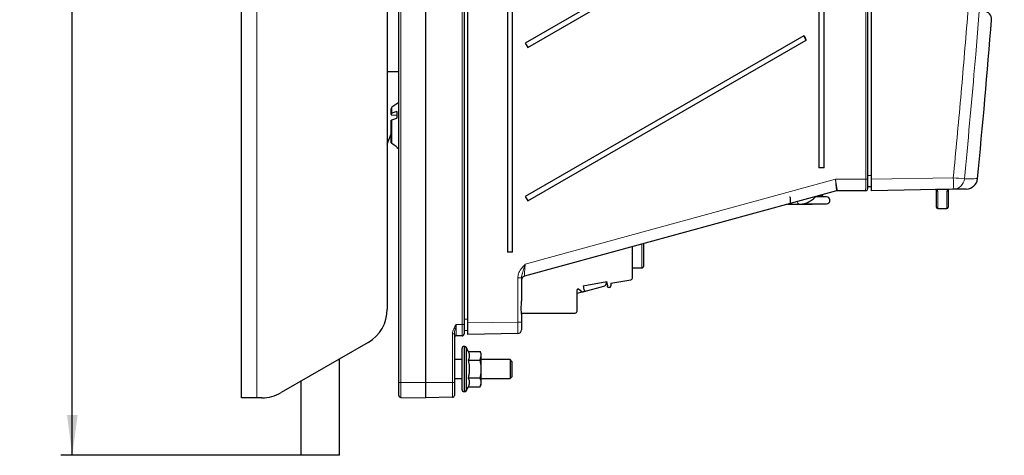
# Model space of a CAD drawing. Header units: millimetres. Extents: x 5 to 418, y 2 to 292.
# Tile 40 of 51: x 168 to 254, y 127 to 165. Entities that reach past the tile are written whole.
import ezdxf

# ---------------------------------------------------------------- set-up
doc = ezdxf.new("R2010")
doc.units = ezdxf.units.MM
doc.layers.add('SLD-0', color=7, linetype='Continuous')
doc.styles.add('SLDTEXTSTYLE0', font='TXT', dxfattribs={"width": 0.605})
doc.dimstyles.new('SLDDIMSTYLE0', dxfattribs={"dimtxt": 3.5, "dimasz": 3.5, "dimexe": 0, "dimexo": 0.0625, "dimgap": 0.875, "dimtad": 1, "dimlfac": 3, "dimrnd": 1e-09, "dimzin": 12, "dimdsep": 46, "dimtxsty": 'SLDTEXTSTYLE0', "dimsah": 1, "dimcen": 0.09, "dimadec": 0, "dimazin": 3, "dimtfac": 1, "dimtofl": 0, "dimtmove": 0, "dimatfit": 3, "dimfxl": 1, "dimfrac": 2, "dimtolj": 1, "dimtzin": 12, "dimarcsym": 0})

# ---------------------------------------------------------------- blocks, each defined once
blk = doc.blocks.new('_D_3')
at = {"layer": 'SLD-0'}
for p, q in [((195.733, 244.968), (172.03, 244.968)), ((173.03, 126.635), (173.03, 244.968)), ((192.899, 126.635), (172.03, 126.635))]:
    blk.add_line(p, q, dxfattribs=at)
for points in [[(173.03, 244.968), (172.57, 241.468), (173.49, 241.468)], [(173.03, 126.635), (173.49, 130.135), (172.57, 130.135)]]:
    blk.add_solid(points, dxfattribs=at)
at = {"layer": 'SLD-0', "insert": (168.519, 181.791), "char_height": 3.5, "attachment_point": 1, "rotation": 90, "style": 'SLDTEXTSTYLE0'}
blk.add_mtext('355', dxfattribs=at)

msp = doc.modelspace()

# ---------------------------------------------------------------- linework, layer by layer
at = {"color": 7, "linetype": 'Continuous', "lineweight": 25}
for p, q in [((187.7327, 131.635), (187.7327, 244.9684)), ((201.3994, 132.9684), (201.3994, 243.635)), ((203.7327, 243.635), (203.7327, 132.9684)), ((207.0661, 243.635), (207.0661, 138.0177)), ((207.3994, 138.1379), (207.3994, 243.4599)), ((200.3994, 240.3017), (200.3994, 139.333)), ((210.8412, 237.6322), (210.8412, 144.2989)), ((211.282, 144.2989), (211.282, 237.6322)), ((242.1327, 237.6525), (242.1327, 150.6322)), ((242.4661, 150.6408), (242.4661, 237.6296)), ((237.9078, 236.9655), (237.9078, 151.6322)), ((238.3487, 151.6322), (238.3487, 236.9655)), ((236.5914, 176.4451), (212.3819, 162.4655)), ((212.5985, 162.0903), (236.808, 176.0699)), ((236.5914, 163.1118), (212.3819, 149.1322)), ((212.5985, 148.7569), (236.808, 162.7365)), ((236.808, 162.7365), (236.5914, 163.1118)), ((212.3819, 162.4655), (212.5985, 162.0903)), ((201.3994, 159.9684), (200.3994, 159.9684)), ((200.7327, 156.3026), (200.7327, 156.7647)), ((201.3994, 157.3183), (200.8038, 156.9013)), ((200.7327, 156.3026), (200.7327, 156.2404)), ((200.7327, 156.2404), (201.2327, 156.2064)), ((200.7327, 153.8771), (200.7327, 155.7253)), ((201.2327, 156.5256), (200.8038, 156.3726)), ((200.8038, 155.7952), (201.2327, 155.9482)), ((201.2277, 155.9465), (201.2327, 155.9602)), ((201.2327, 156.5256), (201.2327, 155.9482)), ((200.3994, 153.6706), (200.7327, 154.5864)), ((201.2327, 153.4313), (201.2327, 153.4018)), ((201.2327, 153.4018), (201.3994, 153.2851)), ((238.3487, 151.6322), (237.9078, 151.6322)), ((242.1327, 150.6322), (242.1327, 149.7989)), ((242.4661, 149.641), (242.4661, 150.6408)), ((242.4661, 149.9687), (242.1327, 149.9687)), ((249.5801, 149.7652), (242.4661, 149.641)), ((249.1452, 149.74), (248.1327, 149.74)), ((239.4229, 149.6204), (212.3114, 142.1994)), ((212.3819, 149.1322), (212.5985, 148.7569)), ((238.5661, 149.0989), (237.607, 149.0989)), ((238.0522, 149.1064), (238.0561, 149.2463)), ((238.161, 149.0989), (238.2459, 149.2555)), ((238.2459, 149.2555), (238.27, 149.3048)), ((241.9661, 149.6322), (239.5109, 149.6322)), ((248.1327, 148.1985), (248.1327, 149.6382)), ((249.1327, 149.6591), (249.1327, 148.1985)), ((235.2038, 148.4655), (236.1829, 148.4655)), ((236.1829, 148.4655), (237.2308, 148.4655)), ((236.5037, 148.4989), (238.5661, 148.4989)), ((248.2327, 148.0985), (249.0327, 148.0985)), ((221.7194, 142.0924), (221.7194, 144.7746)), ((222.6861, 144.7284), (222.6861, 145.0392)), ((211.282, 144.2989), (210.8412, 144.2989)), ((221.7194, 142.9284), (222.5194, 142.9284)), ((212.0661, 142.067), (212.0661, 140.0261)), ((217.4136, 141.3725), (219.4899, 141.7386)), ((217.4136, 141.3725), (217.4756, 141.021)), ((217.5087, 140.8823), (219.2057, 141.337)), ((219.4527, 141.659), (219.4527, 141.732)), ((219.5519, 141.3871), (219.4899, 141.7386)), ((219.5925, 141.2166), (219.5182, 141.3052)), ((219.7136, 141.2335), (219.5925, 141.2166)), ((219.8236, 141.5903), (221.5541, 141.8955)), ((219.8236, 141.5903), (219.8236, 141.3648)), ((216.8967, 139.1705), (216.8967, 141.0105)), ((216.8967, 140.7184), (217.3322, 140.835)), ((217.3106, 140.8488), (217.0016, 141.0652)), ((217.41, 140.8306), (217.3668, 140.823)), ((217.4953, 140.8455), (217.4283, 140.8338)), ((217.5353, 140.9556), (217.4953, 140.8455)), ((212.0661, 139.0017), (216.7279, 139.0017)), ((212.0661, 138.905), (212.0661, 138.2136)), ((207.0661, 138.0177), (207.0661, 137.1845)), ((207.3994, 137.138), (207.3994, 138.1379)), ((212.0661, 138.2136), (212.0661, 137.5471)), ((206.2327, 137.1983), (206.2327, 132.9684)), ((206.9023, 137.0179), (206.3965, 137.009)), ((207.0661, 137.4714), (207.0624, 137.4714)), ((207.3994, 137.4655), (207.0661, 137.4714)), ((211.7385, 137.2138), (207.3994, 137.138)), ((198.7327, 136.4463), (191.1729, 132.0816)), ((207.1265, 136.1017), (207.0661, 136.1017)), ((206.8994, 132.335), (206.8994, 135.935)), ((207.4319, 135.6746), (207.2776, 136.0055)), ((207.4319, 135.6746), (208.4699, 135.6746)), ((208.5661, 135.4684), (208.4699, 135.6746)), ((208.4699, 134.9048), (208.5661, 135.2897)), ((208.5661, 135.2897), (208.5661, 135.4684)), ((208.5661, 134.135), (208.5661, 135.2897)), ((196.2327, 126.635), (196.2327, 135.0029)), ((206.8994, 134.9684), (206.2327, 134.9684)), ((207.4319, 134.9048), (208.4699, 134.9048)), ((211.0661, 134.9684), (208.5661, 134.9684)), ((211.2327, 134.8017), (211.0661, 134.9684)), ((211.0661, 134.9684), (211.0661, 134.1142)), ((211.2327, 134.8017), (211.2327, 134.1184)), ((208.5661, 132.9803), (208.5661, 134.135)), ((211.0661, 134.1142), (211.0661, 133.3017)), ((211.2327, 134.1184), (211.2327, 133.4684)), ((192.8994, 133.0784), (192.8994, 126.635)), ((201.3994, 131.8395), (201.3994, 132.9684)), ((203.7327, 132.9684), (203.7327, 131.635)), ((206.2327, 133.3017), (206.8994, 133.3017)), ((206.2327, 132.9684), (206.2327, 131.8425)), ((207.4319, 133.3652), (208.4699, 133.3652)), ((208.4699, 132.5954), (208.5661, 132.8017)), ((208.5661, 133.3017), (211.0661, 133.3017)), ((208.5661, 132.8017), (208.5661, 132.9803)), ((211.0661, 133.3017), (211.2327, 133.4684)), ((207.0661, 132.1684), (207.1265, 132.1684)), ((207.2776, 132.2646), (207.4319, 132.5954)), ((207.4319, 132.5954), (208.4699, 132.5954)), ((189.0661, 131.635), (187.7327, 131.635)), ((189.5062, 131.635), (189.0661, 131.635)), ((201.5631, 131.6729), (203.7327, 131.635)), ((206.069, 131.6758), (203.7327, 131.635)), ((196.2327, 126.635), (192.8994, 126.635))]:
    msp.add_line(p, q, dxfattribs=at)
at = {"color": 7, "linetype": 'Continuous', "lineweight": 18}
for p, q in [((189.0661, 244.9684), (189.0661, 131.635)), ((201.5631, 243.635), (201.5631, 132.9684)), ((206.9023, 138.0177), (206.9023, 243.635)), ((241.969, 150.6322), (241.969, 237.6525)), ((200.8038, 156.3726), (200.8038, 156.9013)), ((200.8038, 153.7373), (200.8038, 155.7952)), ((212.3934, 143.2537), (239.3495, 150.6322)), ((239.3495, 150.6322), (241.969, 150.6322)), ((242.1327, 150.6322), (241.969, 150.6322)), ((242.1327, 150.9687), (242.4661, 150.9687)), ((242.4661, 150.6408), (249.5831, 150.7651)), ((238.2582, 149.3016), (238.2458, 149.2554)), ((248.2327, 149.5391), (248.2327, 148.0985)), ((249.0327, 148.0985), (249.0327, 149.56)), ((222.5194, 144.7284), (222.5194, 144.9935)), ((222.5194, 142.9284), (222.5194, 144.7284)), ((211.7387, 138.2136), (211.7387, 142.067)), ((211.7387, 142.067), (212.0661, 142.067)), ((206.3965, 138.0089), (206.9023, 138.0177)), ((206.9023, 138.0177), (207.0661, 138.0177)), ((207.0661, 138.4712), (207.3994, 138.4654)), ((207.3994, 138.1379), (211.7387, 138.2136)), ((211.7387, 138.2136), (212.0661, 138.2136)), ((206.069, 132.9684), (206.069, 137.1983)), ((206.2327, 137.1983), (206.069, 137.1983)), ((207.0661, 136.1017), (207.0661, 132.1684)), ((207.1265, 132.1684), (207.1265, 136.1017)), ((207.2776, 136.0055), (207.2776, 132.2646)), ((201.5631, 132.9684), (201.3994, 132.9684)), ((201.5631, 132.9684), (203.7327, 132.9684)), ((201.5631, 132.9684), (201.5631, 131.6729)), ((206.069, 132.9684), (203.7327, 132.9684)), ((206.069, 131.6758), (206.069, 132.9684)), ((206.2327, 132.9684), (206.069, 132.9684))]:
    msp.add_line(p, q, dxfattribs=at)
at = {"color": 7, "linetype": 'Continuous', "lineweight": 18, "flags": 128}
for points in [[(236.0253, 148.6904), (236.029, 148.6713), (236.0651, 148.5632), (236.1192, 148.4909), (236.1829, 148.4655), (236.183, 148.4655)], [(237.3566, 148.4989), (237.3413, 148.4909), (237.2308, 148.4655)]]:
    msp.add_lwpolyline(points, dxfattribs=at)
at = {"color": 7, "linetype": 'Continuous', "lineweight": 25}
for centre, radius, start, end in [((252.2392, 164.5587), 0.6667, 355.282661, 89), ((-544.6147, 227.4686), 800, 354.4925838, 355.4859412), ((252.0988, 171.8134), 17.782, 209.297941, 210.694177), ((200.8994, 156.7647), 0.1667, 125, 180), ((250.6969, 150.7849), 1, 271, 354.522199), ((241.9661, 149.7989), 0.1667, 270, 0), ((249.2327, 149.6591), 0.1, 91, 114.625663), ((238.5661, 148.7989), 0.3, 270, 90), ((239.5109, 149.2989), 0.3333, 90, 105.308187), ((248.2327, 148.1985), 0.1, 180, 270), ((249.0327, 148.1985), 0.1, 270, 0), ((222.5194, 143.095), 0.1667, 270, 0), ((212.3994, 141.8779), 0.3333, 105.308187, 180), ((221.5194, 142.0924), 0.2, 280.000143, 359.999857), ((219.1194, 141.659), 0.3333, 285, 0), ((219.5565, 141.3374), 0.05, 95.219808, 220), ((219.6903, 141.3648), 0.1333, 280.07276, 359.999785), ((216.9634, 141.0105), 0.0667, 55, 179.99957), ((217.3928, 140.9538), 0.1333, 231.938756, 258.739906), ((217.3962, 140.9632), 0.1333, 275.936372, 283.918107), ((217.4884, 140.9727), 0.05, 340, 104.780192), ((197.0661, 139.333), 3.3333, 300, 0), ((216.7279, 139.1705), 0.1688, 270, 359.99983), ((206.3994, 136.8424), 0.1667, 91, 180), ((206.8994, 137.1845), 0.1667, 271, 0), ((211.7327, 137.5471), 0.3333, 271, 0), ((207.0661, 135.935), 0.1667, 90, 180), ((207.1265, 135.935), 0.1667, 25, 90), ((189.5062, 134.9684), 3.3333, 270, 300), ((201.5661, 131.8395), 0.1667, 180, 269), ((206.0661, 131.8425), 0.1667, 271, 0), ((207.0661, 132.335), 0.1667, 180, 270), ((207.1265, 132.335), 0.1667, 270, 335)]:
    msp.add_arc(centre, radius, start, end, dxfattribs=at)
at = {"color": 7, "linetype": 'Continuous', "lineweight": 18}
for centre, radius, start, end in [((237.3135, 150.3011), 12.2783, 357.498486, 2.165515), ((249.5612, 150.7627), 0.9977, 271.089843, 354.614745), ((235.3815, 2.1069), 149.335, 84.168492, 84.542989), ((236.8927, 150.0198), 1.4761, 321.771425, 329.7881), ((239.5109, 149.299), 0.3332, 90.000119, 105.308153), ((248.2323, 149.6386), 0.0996, 180.24976, 270.247601), ((249.0332, 149.6596), 0.0996, 269.748797, 359.746575)]:
    msp.add_arc(centre, radius, start, end, dxfattribs=at)
for centre, major_axis, ratio, start_param, end_param in [((239.3317, 150.6322), (-0.0912, 1.0118), 0.0174724, 3.1447235, 4.7108144), ((239.3317, 150.6322), (-0.1792, 1), 0.0172682, 3.1432038, 4.7092948), ((241.9661, 150.6322), (0, 1), 0.0029704, 3.1415927, 4.712389), ((244.382, 150.6322), (4.8711, 1), 0.0002402, 3.1380576, 3.1427629), ((212.3994, 143.2602), (0.088, 1.0609), 0.0050566, 1.5773472, 3.1434382), ((206.3994, 138.0092), (0.0029, 1.0002), 0.0029071, 1.5711601, 3.1416519), ((206.8994, 138.018), (-0.0029, 1.0001), 0.0029077, 3.1416349, 4.7121267), ((211.7327, 138.2138), (-0.0058, 1.0001), 0.0059391, 3.1416618, 4.712147)]:
    msp.add_ellipse(centre, major_axis=major_axis, ratio=ratio, start_param=start_param, end_param=end_param, dxfattribs=at)
for points, knots in [([(249.5831, 150.7651), (249.8017, 153.081), (250.239, 157.7132), (250.8177, 164.669), (251.3396, 171.6301), (251.8044, 178.6751), (252.2114, 185.8032), (252.5561, 193.0144), (252.8401, 200.2293), (252.974, 205.0415), (253.0409, 207.4476)], [0, 0, 0, 0, 0.1228665, 0.2457424, 0.3686469, 0.4915608, 0.6186443, 0.7457384, 0.872864, 1, 1, 1, 1]), ([(254.0153, 207.3686), (254.0153, 207.3686), (253.8938, 202.5599), (253.5643, 192.9445), (252.7372, 177.2609), (251.72, 163.1673), (250.8547, 153.8891), (250.5544, 150.6691)], [0, 0, 0, 0, 0.0000001, 0.2539862, 0.5079724, 0.8292412, 1, 1, 1, 1]), ([(250.5544, 150.6691), (250.7298, 150.6721), (251.0807, 150.6782), (251.4327, 150.6844), (251.6324, 150.6878), (251.7199, 150.6894), (251.6923, 150.6889), (251.6923, 150.6889)], [0, 0, 0, 0, 0.2497124, 0.4995395, 0.7497116, 0.9999991, 1, 1, 1, 1]), ([(248.0492, 149.7385), (248.05, 149.7384), (248.0546, 149.738), (248.0686, 149.7363), (248.0848, 149.7326), (248.1218, 149.7206), (248.195, 149.6731), (248.2265, 149.6095), (248.2312, 149.5567), (248.2327, 149.5391)], [0, 0, 0, 0, 0.0019134, 0.0107903, 0.0374411, 0.06332, 0.1972747, 0.7326837, 1, 1, 1, 1]), ([(249.0327, 149.56), (249.0346, 149.5777), (249.0403, 149.6309), (249.0619, 149.6921), (249.1352, 149.7342), (249.1452, 149.74)], [0, 0, 0, 0, 0.3011103, 0.9042462, 1, 1, 1, 1]), ([(235.4598, 148.5301), (235.4556, 148.5245), (235.4472, 148.5131), (235.4276, 148.503), (235.4, 148.4952), (235.3653, 148.4921), (235.3368, 148.4945), (235.3255, 148.4955)], [0, 0, 0, 0, 0.1877033, 0.3749976, 0.5680226, 0.8277254, 1, 1, 1, 1]), ([(235.3414, 148.499), (235.3427, 148.499), (235.3501, 148.4987), (235.3622, 148.4993), (235.3742, 148.5005), (235.3866, 148.5029), (235.3987, 148.5069), (235.4081, 148.5133), (235.4141, 148.519), (235.416, 148.5223), (235.4169, 148.5239)], [0, 0, 0, 0, 0.033067, 0.1783489, 0.327744, 0.3838969, 0.5913576, 0.8078425, 0.9126036, 1, 1, 1, 1]), ([(211.7387, 142.067), (211.7513, 142.18), (211.7823, 142.4576), (212.0066, 142.8202), (212.2335, 143.0821), (212.3598, 143.2176), (212.3927, 143.253), (212.3934, 143.2537)], [0, 0, 0, 0, 0.24406583, 0.59928235, 0.8954389, 0.99769343, 1, 1, 1, 1]), ([(212.3934, 143.2537), (212.393, 143.2525), (212.3846, 143.2266), (212.3682, 143.1761), (212.3412, 143.0928), (212.3111, 143.0004), (212.2779, 142.8991), (212.2449, 142.7984), (212.212, 142.6979), (212.1796, 142.5979), (212.1484, 142.498), (212.1193, 142.3982), (212.0976, 142.3126), (212.083, 142.2411), (212.0739, 142.1839), (212.0674, 142.1259), (212.0665, 142.0866), (212.0661, 142.067)], [0, 0, 0, 0, 0.003035, 0.0635316, 0.1241327, 0.2077662, 0.2916522, 0.3762274, 0.4609969, 0.5471348, 0.6333823, 0.7198615, 0.8064437, 0.85457, 0.9027675, 0.9512922, 1, 1, 1, 1]), ([(206.069, 137.1983), (206.069, 137.2728), (206.0806, 137.3453), (206.1189, 137.4878), (206.1457, 137.5572), (206.2075, 137.6911), (206.2428, 137.7562), (206.3176, 137.8838), (206.3572, 137.9468), (206.3965, 138.0089)], [0, 0, 0, 0, 0.25, 0.25, 0.5, 0.5, 0.75, 0.75, 1, 1, 1, 1]), ([(206.2327, 137.1983), (206.2327, 137.2657), (206.2408, 137.3325), (206.2629, 137.4665), (206.2773, 137.5334), (206.3241, 137.7354), (206.3605, 137.8724), (206.3965, 138.0089)], [0, 0, 0, 0, 0.25, 0.25, 0.5, 0.5, 1, 1, 1, 1])]:
    msp.add_open_spline(points, degree=3, knots=knots, dxfattribs=at)
at = {"color": 7, "linetype": 'Continuous', "lineweight": 25}
for points, knots in [([(200.8038, 156.3726), (200.7964, 156.3697), (200.7815, 156.3638), (200.7634, 156.3527), (200.7489, 156.3403), (200.7393, 156.3276), (200.7337, 156.3149), (200.7331, 156.3068), (200.7327, 156.3026)], [0, 0, 0, 0, 0.1724642, 0.3499966, 0.5226729, 0.7001976, 0.8486324, 1, 1, 1, 1]), ([(200.7327, 155.7253), (200.7328, 155.727), (200.733, 155.7337), (200.7365, 155.7452), (200.7455, 155.7593), (200.7594, 155.7724), (200.7782, 155.7849), (200.7949, 155.7916), (200.8038, 155.7952)], [0, 0, 0, 0, 0.064401, 0.2438616, 0.4286085, 0.606499, 0.7897575, 1, 1, 1, 1]), ([(200.8038, 153.7373), (200.7982, 153.7416), (200.784, 153.7526), (200.7657, 153.7736), (200.7499, 153.7996), (200.7398, 153.8256), (200.7338, 153.8517), (200.7331, 153.8686), (200.7327, 153.8771)], [0, 0, 0, 0, 0.1305264, 0.3315118, 0.5078196, 0.6893096, 0.8430214, 1, 1, 1, 1]), ([(201.2327, 153.4313), (201.2097, 153.4476), (201.0666, 153.5494), (200.9237, 153.6516), (200.8038, 153.7373)], [0, 0, 0, 0, 0.1608239, 1, 1, 1, 1]), ([(248.1327, 149.6382), (248.132, 149.647), (248.1297, 149.6733), (248.1135, 149.705), (248.0779, 149.7288), (248.059, 149.7348), (248.0513, 149.7366), (248.0435, 149.7376), (248.0396, 149.738), (248.0366, 149.7381), (248.0337, 149.7382), (248.0319, 149.7382), (248.0311, 149.7382), (248.031, 149.7382)], [0, 0, 0, 0, 0.2687201, 0.8050604, 0.9363819, 0.960702, 0.9841073, 0.9908534, 0.9936766, 0.9964675, 0.998201, 0.9997934, 1, 1, 1, 1]), ([(249.1911, 149.75), (249.1853, 149.7468), (249.1464, 149.7251), (249.1367, 149.6945), (249.1337, 149.668), (249.1327, 149.6591)], [0, 0, 0, 0, 0.1038888, 0.7008766, 1, 1, 1, 1]), ([(249.1452, 149.74), (249.1575, 149.741), (249.1733, 149.7424), (249.1878, 149.7486), (249.1911, 149.75)], [0, 0, 0, 0, 0.7749955, 1, 1, 1, 1]), ([(250.7144, 149.785), (250.7009, 149.7848), (250.6739, 149.7843), (250.4513, 149.7804), (250.107, 149.7744), (249.7558, 149.7683), (249.5801, 149.7652)], [0, 0, 0, 0, 0.2497126, 0.4995399, 0.7497123, 1, 1, 1, 1]), ([(235.3523, 149.0987), (235.3586, 149.0983), (235.3722, 149.0975), (235.3804, 149.0944), (235.3807, 149.0941), (235.3888, 149.0857), (235.4029, 149.027), (235.4111, 148.9427), (235.4153, 148.8322), (235.4141, 148.7126), (235.4073, 148.607), (235.3968, 148.5347), (235.3804, 148.5016), (235.3834, 148.5047), (235.3733, 148.5008), (235.3576, 148.4987), (235.3453, 148.4991), (235.3414, 148.4992)], [0, 0, 0, 0, 0.0245438, 0.0532382, 0.0827705, 0.1704827, 0.2593993, 0.3532267, 0.4639658, 0.5734277, 0.6799733, 0.7877094, 0.8613045, 0.9313947, 0.9599623, 0.9871268, 1, 1, 1, 1]), ([(236.1829, 148.4655), (236.2675, 148.4691), (236.4981, 148.4787), (236.868, 148.5792), (237.2587, 148.7888), (237.494, 148.9824), (237.5955, 149.0959), (237.5982, 149.0989)], [0, 0, 0, 0, 0.1620238, 0.4420489, 0.7223837, 0.9926339, 1, 1, 1, 1]), ([(238.0522, 149.1064), (238.0524, 149.1202), (238.0527, 149.1481), (238.0502, 149.1897), (238.0472, 149.2214), (238.0444, 149.239), (238.0438, 149.2429)], [0, 0, 0, 0, 0.30049, 0.603034, 0.9111863, 1, 1, 1, 1]), ([(237.2308, 148.4655), (237.2986, 148.4654), (237.3749, 148.4652), (237.4438, 148.4955), (237.4515, 148.4989)], [0, 0, 0, 0, 0.8891332, 1, 1, 1, 1]), ([(212.0661, 138.905), (212.0552, 139.0572), (212.0351, 139.3404), (212.0525, 139.7354), (212.0623, 139.9447), (212.0661, 140.0261)], [0, 0, 0, 0, 0.41518269, 0.77253721, 1, 1, 1, 1]), ([(207.4319, 135.6746), (207.4515, 135.6292), (207.4908, 135.538), (207.5243, 135.3977), (207.5322, 135.2546), (207.5122, 135.1239), (207.4768, 135.0071), (207.4469, 134.9389), (207.4319, 134.9048)], [0, 0, 0, 0, 0.1794487, 0.3598863, 0.544457, 0.7308484, 0.8652125, 1, 1, 1, 1]), ([(208.5661, 135.2897), (208.565, 135.3196), (208.5628, 135.3794), (208.5445, 135.4737), (208.5149, 135.5724), (208.4849, 135.6405), (208.4699, 135.6746)], [0, 0, 0, 0, 0.2304555, 0.4617698, 0.7304616, 1, 1, 1, 1]), ([(207.4319, 134.9048), (207.4447, 134.847), (207.4761, 134.7051), (207.5048, 134.5185), (207.5212, 134.3465), (207.5279, 134.2158), (207.5286, 134.0838), (207.5231, 133.9507), (207.5116, 133.8176), (207.4931, 133.6753), (207.4673, 133.5242), (207.4437, 133.4182), (207.4319, 133.3652)], [0, 0, 0, 0, 0.11426327, 0.28035753, 0.36385296, 0.44750221, 0.53284225, 0.61836498, 0.70441136, 0.79061571, 0.8952175, 1, 1, 1, 1]), ([(208.5661, 134.135), (208.5547, 134.3347), (208.5399, 134.594), (208.483, 134.8467), (208.4699, 134.9048)], [0, 0, 0, 0, 0.770166, 1, 1, 1, 1]), ([(208.4699, 133.3652), (208.493, 133.4712), (208.5482, 133.7247), (208.5595, 133.9841), (208.5661, 134.135)], [0, 0, 0, 0, 0.41822959, 1, 1, 1, 1]), ([(207.4319, 133.3652), (207.4515, 133.3198), (207.4908, 133.2286), (207.5243, 133.0883), (207.5322, 132.9452), (207.5122, 132.8145), (207.4768, 132.6977), (207.4469, 132.6295), (207.4319, 132.5954)], [0, 0, 0, 0, 0.1794487, 0.3598863, 0.544457, 0.7308484, 0.8652125, 1, 1, 1, 1]), ([(208.5661, 132.9803), (208.5619, 133.0402), (208.5529, 133.1699), (208.4989, 133.2969), (208.4699, 133.3652)], [0, 0, 0, 0, 0.461748, 1, 1, 1, 1]), ([(208.4699, 132.5954), (208.4969, 132.6585), (208.5514, 132.7854), (208.5611, 132.9151), (208.5661, 132.9803)], [0, 0, 0, 0, 0.4969604, 1, 1, 1, 1])]:
    msp.add_open_spline(points, degree=3, knots=knots, dxfattribs=at)
msp.add_open_spline([(222.6861, 143.095), (222.6861, 143.1196), (222.6861, 143.1687), (222.6861, 143.5464), (222.6861, 144.0863), (222.6861, 144.5143), (222.6861, 144.7284)], degree=3, dxfattribs=at)

# ---------------------------------------------------------------- dimensions: what is measured, and where the dimension line sits
at = {"layer": 'SLD-0'}
dim = msp.add_linear_dim(base=(173.0304, 244.9684), p1=(192.8994, 126.635), p2=(195.7327, 244.9684), angle=90, dimstyle='SLDDIMSTYLE0', dxfattribs=at)
dim.commit()
dim.dimension.update_dxf_attribs({"geometry": '_D_3', "text_midpoint": (173.0304, 185.8017), "dimtype": 160})

doc.saveas('drawing.dxf')
